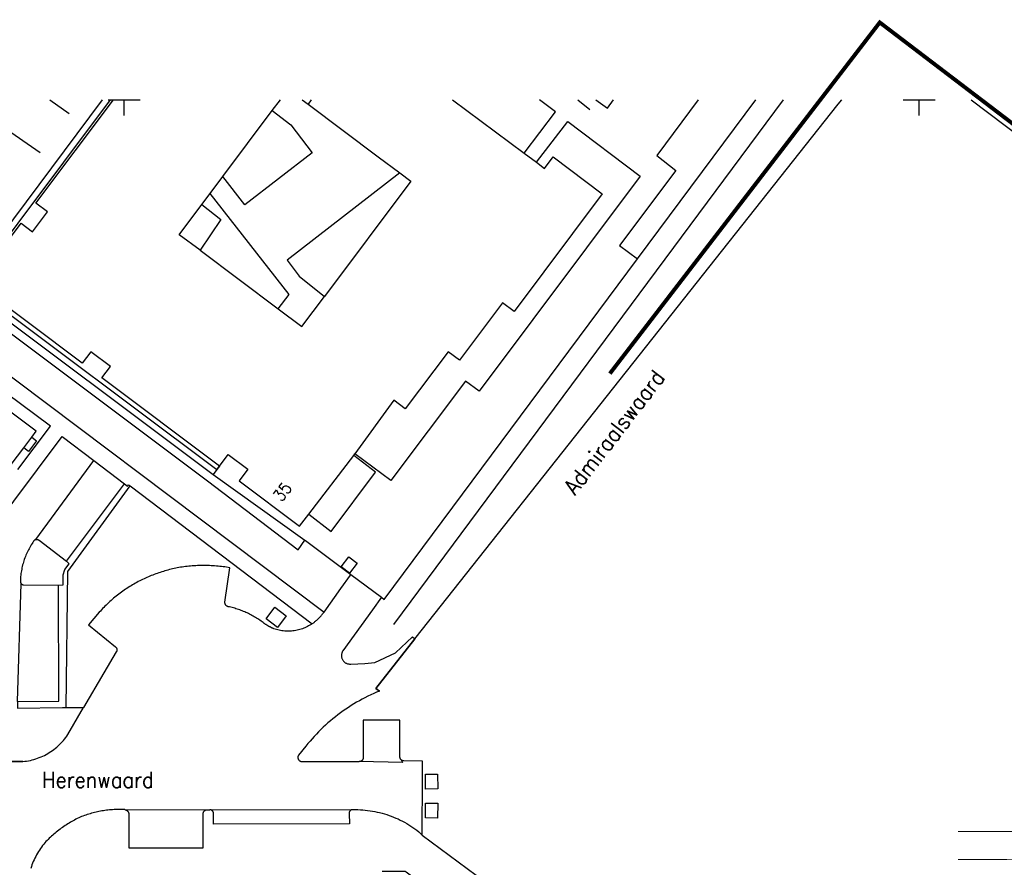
# Model space of a CAD drawing. Header units: millimetres. Extents: x 96940 to 101272, y 432237 to 434659.
# Tile 158 of 256: x 97087 to 97211, y 433603 to 433710. Entities that reach past the tile are written whole.
import ezdxf
from ezdxf.enums import TextEntityAlignment as Align

# ---------------------------------------------------------------- set-up
doc = ezdxf.new("R2010")
doc.units = ezdxf.units.MM
doc.linetypes.add('DASHED', pattern=[19.05, 12.7, -6.35])
doc.layers.add('_R+B WARMTE2-5', color=211, linetype='DASHED')
doc.layers.add('Ondergrond_Nieuw_IP', color=8, linetype='Continuous')
doc.layers.add('GBK_verhard', color=8, linetype='Continuous', lineweight=9)
doc.styles.get("Standard").update_dxf_attribs({"font": 'romans.shx'})

msp = doc.modelspace()

# ---------------------------------------------------------------- linework, layer by layer
at = {"layer": '_R+B WARMTE2-5', "ltscale": 0.01, "const_width": 0.5, "flags": 128}
msp.add_lwpolyline([(97161.08881, 433665.53702), (97195.03557, 433709.71799), (97222.93686, 433688.46417, 0.113044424), (97233.5084, 433683.66889), (97254.03527, 433679.49265)], format="xyb", dxfattribs=at)
at = {"layer": 'GBK_verhard', "color": 7}
for points in [[(97204.9, 433607.91), (97211.02, 433607.9), (97265.4, 433607.92), (97281.68, 433607.93, 0.244253), (97284.83, 433609.94), (97294.72, 433629.22, -0.012457), (97296.76, 433632.65, -0.041309), (97299.93, 433636.55, 0.014065), (97302.49, 433639.63, 0.071685), (97304.85, 433644.1, 0.030479), (97306.47, 433649.92)], [(97204.89, 433604.38), (97211, 433604.38), (97265.39, 433604.35), (97281.11, 433604.34, -0.486035), (97281.55, 433603.77), (97286.13, 433603.71)]]:
    msp.add_lwpolyline(points, format="xyb", dxfattribs=at)
at = {"layer": 'Ondergrond_Nieuw_IP'}
for p, q in [((97098, 433700), (97102, 433700)), ((97098, 433700), (97102, 433700)), ((97098, 433700), (97102, 433700)), ((97100, 433698), (97100, 433700)), ((97100, 433698), (97100, 433700)), ((97100, 433698), (97100, 433700)), ((97198, 433700), (97202, 433700)), ((97198, 433700), (97202, 433700)), ((97198, 433700), (97202, 433700)), ((97200, 433698), (97200, 433700)), ((97200, 433698), (97200, 433700)), ((97200, 433698), (97200, 433700))]:
    msp.add_line(p, q, dxfattribs=at)
for points in [[(97097.23208, 433700), (97079.65, 433676.47), (97111.2, 433652.84)], [(97079.82142, 433700), (97089.44575, 433693.34782)], [(97098.22474, 433700), (97080.69999, 433676.60999), (97111.64, 433653.46)], [(97111.97, 433653.9), (97097.18, 433664.99), (97098.27, 433666.44), (97095.79, 433668.29), (97094.7, 433666.85), (97081.34, 433676.87), (97087.03, 433684.48), (97088.48, 433683.39), (97090.34, 433685.88), (97088.89, 433686.96), (97098.65317, 433700)], [(97090.65407, 433700), (97093.07787, 433698.26565)], [(97118.62224, 433698.63377), (97119.64467, 433700)], [(97118.62224, 433698.63377), (97119.64467, 433700)], [(97122.38461, 433700), (97123.12, 433699.45)], [(97123.53537, 433700), (97123.11999, 433699.45), (97131.96322, 433692.821), (97134.6567, 433690.80192)], [(97123.53537, 433700), (97123.11999, 433699.45), (97131.96322, 433692.821), (97134.6567, 433690.80192)], [(97132.1233, 433625.5777), (97131.6583, 433625.9271), (97136.57636, 433632.14284), (97189.81792, 433699.43266), (97190.26681, 433700)], [(97133.91234, 433633.96293), (97182.90915, 433700)], [(97136.57636, 433632.14283), (97189.81789, 433699.43264), (97190.2668, 433700)], [(97141.27941, 433700), (97150.28778, 433693.2771)], [(97150.28778, 433693.27709), (97154.25, 433698.46), (97152.24005, 433700)], [(97157.05578, 433700), (97158.58257, 433698.77363)], [(97159.32991, 433700), (97160.77175, 433698.94828), (97161.53558, 433700)], [(97172.21087, 433700), (97166.97999, 433692.98998), (97169.4, 433691.1), (97162.3, 433681.64), (97164.54618, 433679.958)], [(97164.54618, 433679.958), (97179.44495, 433700)], [(97164.54618, 433679.958), (97179.44495, 433700)], [(97206.53767, 433700), (97217.2985, 433691.86532)], [(97206.53767, 433700), (97217.2985, 433691.86532)], [(97112.40434, 433690.32446), (97118.62225, 433698.63377)], [(97118.62224, 433698.63377), (97120.96, 433696.82), (97123.63998, 433693.30998), (97115.19, 433686.77), (97112.40434, 433690.32445)], [(97151.83935, 433692.11916), (97155.8, 433697.27), (97164.88998, 433690.35999), (97144.63, 433663.30999), (97142.93, 433664.58), (97133.52999, 433652.07), (97129.02999, 433655.44)], [(97151.83936, 433692.11916), (97152.87, 433691.35), (97153.95, 433692.79), (97160.13, 433688.16), (97149.03, 433673.34), (97147.58, 433674.43), (97142.18, 433667.22), (97140.75, 433668.29), (97135.36, 433661.1), (97133.92, 433662.18), (97129.03, 433655.44)], [(97150.28778, 433693.27709), (97151.83935, 433692.11916)], [(97150.28778, 433693.27709), (97151.83935, 433692.11916)], [(97110.80822, 433688.19227), (97112.40434, 433690.32445)], [(97110.80822, 433688.19227), (97112.40434, 433690.32445)], [(97134.6567, 433690.80192), (97120.47999, 433679.79999), (97122.00999, 433677.80999), (97125.19558, 433675.25354)], [(97134.65671, 433690.80192), (97120.48, 433679.8), (97122.01, 433677.81), (97125.19559, 433675.25354)], [(97134.65671, 433690.80192), (97136.06, 433689.75), (97125.19559, 433675.25354)], [(97109.78511, 433686.82516), (97110.80822, 433688.19228)], [(97119.38264, 433673.69674), (97120.72999, 433675.47999), (97110.80822, 433688.19227)], [(97109.53551, 433681.06146), (97106.93, 433683.01), (97109.78511, 433686.82516)], [(97109.78511, 433686.82516), (97112.13984, 433684.93246), (97109.53551, 433681.06146)], [(97109.53551, 433681.06146), (97119.38265, 433673.69674)], [(97132.34546, 433637.3863), (97132.6972, 433637.1144), (97164.54618, 433679.958)], [(97077.52165, 433677.20277), (97078.79, 433676.06), (97079.9, 433674.94), (97110.48, 433652.03), (97121.88, 433643.34), (97122.72181, 433644.57608)], [(97119.38264, 433673.69674), (97122.36, 433671.47), (97125.19558, 433675.25354)], [(97119.38264, 433673.69674), (97122.36, 433671.47), (97125.19558, 433675.25354)], [(97073.99, 433674.02), (97074.75, 433673.45), (97125.13223, 433635.51311)], [(97086.63669, 433653.46621), (97090.72999, 433658.91), (97073.94999, 433671.38)], [(97085.80157, 433654.09881), (97087.36441, 433656.18091), (97088.38927, 433657.54629), (97088.94, 433658.28), (97081.88, 433663.55), (97078.78934, 433659.4105)], [(97082.99, 433645.34), (97092.19998, 433657.6), (97096.19276, 433654.57734)], [(97088.38927, 433657.54629), (97088.97, 433657.09), (97087.98, 433655.75), (97087.36441, 433656.18091)], [(97111.97, 433653.9), (97113.05999, 433655.35), (97115.54, 433653.48999), (97114.44999, 433652.04), (97122.05, 433646.35), (97123.20362, 433647.85235), (97128.86967, 433655.2312), (97129.02999, 433655.44)], [(97111.97, 433653.9), (97113.05999, 433655.35), (97115.54, 433653.48999), (97114.44999, 433652.04), (97122.05, 433646.35), (97123.20362, 433647.85235), (97128.86967, 433655.2312), (97129.02999, 433655.44)], [(97123.20363, 433647.85236), (97126.0495, 433645.66707), (97131.60905, 433653.1277), (97128.86967, 433655.23121)], [(97088.8889, 433644.65263), (97096.19276, 433654.57734)], [(97096.19276, 433654.57734), (97100.02, 433651.67999), (97100.4217, 433651.37871)], [(97111.97, 433653.9), (97111.64, 433653.46)], [(97111.64, 433653.46), (97111.97, 433653.9)], [(97111.64, 433653.46), (97111.2, 433652.84)], [(97111.2, 433652.84), (97122.72181, 433644.57608)], [(97111.2, 433652.84), (97122.72181, 433644.57608)], [(97092.73, 433641.95), (97100.02, 433651.68)], [(97100.4217, 433651.37871), (97100.55, 433651.54999), (97100.7446, 433651.40259)], [(97092.69999, 433623.49921), (97092.88999, 433640.63), (97100.74461, 433651.40261)], [(97100.74461, 433651.40261), (97123.64375, 433634.06111)], [(97088.8889, 433644.65263), (97088.87699, 433644.6492), (97088.86517, 433644.64546), (97088.85345, 433644.64141), (97088.84185, 433644.63704), (97088.83037, 433644.63238), (97088.81901, 433644.6274), (97088.80779, 433644.62213), (97088.79672, 433644.61657), (97088.78579, 433644.61071), (97088.77503, 433644.60456), (97088.76443, 433644.59813), (97088.754, 433644.59142), (97088.74376, 433644.58444), (97088.73371, 433644.57719), (97088.72385, 433644.56967), (97088.71419, 433644.5619), (97088.70475, 433644.55387), (97088.69552, 433644.54559), (97088.68651, 433644.53708), (97088.67773, 433644.52832), (97088.66919, 433644.51934), (97088.66089, 433644.51013), (97088.65283, 433644.50071), (97088.64503, 433644.49108), (97088.63749, 433644.48124), (97088.63021, 433644.47121), (97088.6232, 433644.46099), (97088.61646, 433644.45058), (97088.61, 433644.44), (97088.5053, 433644.28863), (97088.40367, 433644.13517), (97088.30516, 433643.9797), (97088.20979, 433643.82228), (97088.11762, 433643.66296), (97088.02868, 433643.50183), (97087.94301, 433643.33893), (97087.86063, 433643.17433), (97087.78159, 433643.00812), (97087.70592, 433642.84034), (97087.63364, 433642.67107), (97087.56478, 433642.50038), (97087.49939, 433642.32833), (97087.43747, 433642.15501), (97087.37905, 433641.98047), (97087.32417, 433641.80479), (97087.27284, 433641.62803), (97087.22508, 433641.45028), (97087.18091, 433641.27161), (97087.14035, 433641.09208), (97087.10342, 433640.91176), (97087.07013, 433640.73074), (97087.04049, 433640.54909), (97087.01453, 433640.36688), (97086.99223, 433640.18418), (97086.97363, 433640.00106), (97086.95872, 433639.81762), (97086.94751, 433639.6339), (97086.94, 433639.45), (97086.9398, 433639.4478), (97086.93961, 433639.4456), (97086.93943, 433639.4434), (97086.93926, 433639.4412), (97086.9391, 433639.439), (97086.93895, 433639.4368), (97086.93882, 433639.4346), (97086.93869, 433639.43239), (97086.93857, 433639.43019), (97086.93846, 433639.42798), (97086.93837, 433639.42578), (97086.93828, 433639.42357), (97086.9382, 433639.42137), (97086.93814, 433639.41916), (97086.93808, 433639.41695), (97086.93804, 433639.41475), (97086.938, 433639.41254), (97086.93798, 433639.41033), (97086.93797, 433639.40813), (97086.93796, 433639.40592), (97086.93797, 433639.40371), (97086.93799, 433639.4015), (97086.93802, 433639.3993), (97086.93805, 433639.39709), (97086.9381, 433639.39488), (97086.93816, 433639.39268), (97086.93823, 433639.39047), (97086.93831, 433639.38827), (97086.9384, 433639.38606), (97086.93895, 433639.3759), (97086.93972, 433639.36575), (97086.94071, 433639.35563), (97086.94192, 433639.34553), (97086.94335, 433639.33545), (97086.945, 433639.32541), (97086.94686, 433639.31541), (97086.94894, 433639.30545), (97086.95124, 433639.29554), (97086.95375, 433639.28568), (97086.95647, 433639.27587), (97086.9594, 433639.26613), (97086.96255, 433639.25645), (97086.9659, 433639.24685), (97086.96947, 433639.23732), (97086.97323, 433639.22787), (97086.97721, 433639.2185), (97086.98138, 433639.20922), (97086.98575, 433639.20003), (97086.99033, 433639.19094), (97086.9951, 433639.18195), (97087.00006, 433639.17307), (97087.00521, 433639.1643), (97087.01055, 433639.15564), (97087.01608, 433639.1471), (97087.0218, 433639.13868), (97087.02769, 433639.13038), (97087.03376, 433639.12222), (97087.04001, 433639.11419), (97087.04012, 433639.11406), (97087.04022, 433639.11392), (97087.04033, 433639.11379), (97087.04043, 433639.11366), (97087.04054, 433639.11352), (97087.04065, 433639.11339), (97087.04075, 433639.11326), (97087.04086, 433639.11312), (97087.04097, 433639.11299), (97087.04107, 433639.11286), (97087.04118, 433639.11272), (97087.04129, 433639.11259), (97087.04139, 433639.11246), (97087.0415, 433639.11232), (97087.04161, 433639.11219), (97087.04171, 433639.11206), (97087.04182, 433639.11192), (97087.04193, 433639.11179), (97087.04203, 433639.11166), (97087.04214, 433639.11153), (97087.04225, 433639.11139), (97087.04235, 433639.11126), (97087.04246, 433639.11113), (97087.04257, 433639.11099), (97087.04267, 433639.11086), (97087.04278, 433639.11073), (97087.04289, 433639.1106), (97087.04299, 433639.11046), (97087.0431, 433639.11033)], [(97088.8889, 433644.65263), (97088.90307, 433644.65627), (97088.91735, 433644.65946), (97088.93172, 433644.66221), (97088.94618, 433644.6645), (97088.96069, 433644.66634), (97088.97526, 433644.66772), (97088.98986, 433644.66865), (97089.00449, 433644.66912), (97089.01912, 433644.66913), (97089.03374, 433644.66868), (97089.04835, 433644.66778), (97089.06292, 433644.66641), (97089.07744, 433644.6646), (97089.09189, 433644.66233), (97089.10627, 433644.6596), (97089.12055, 433644.65643), (97089.13473, 433644.65282), (97089.14879, 433644.64876), (97089.16271, 433644.64426), (97089.17649, 433644.63933), (97089.1901, 433644.63397), (97089.20354, 433644.62818), (97089.2168, 433644.62198), (97089.22985, 433644.61537), (97089.24269, 433644.60835), (97089.2553, 433644.60093), (97089.26768, 433644.59312), (97089.2798, 433644.58493), (97089.29166, 433644.57636), (97092.72999, 433641.95), (97093.08961, 433641.59038)], [(97122.72181, 433644.57608), (97122.8, 433644.52)], [(97122.72181, 433644.57608), (97122.8, 433644.52)], [(97122.8, 433644.52), (97128.51456, 433640.26829)], [(97122.8, 433644.52), (97128.51455, 433640.26828)], [(97092.30576, 433638.93992), (97092.30999, 433640.22999), (97092.55, 433640.86999), (97093.08961, 433641.59038)], [(97128.34599, 433640.41512), (97127.29109, 433641.20728), (97128.25187, 433642.4867), (97129.30676, 433641.69454), (97128.34599, 433640.41512)], [(97123.64375, 433634.06111), (97123.49944, 433633.96374), (97123.35199, 433633.8712), (97123.20156, 433633.7836), (97123.0483, 433633.70103), (97122.8924, 433633.62358), (97122.73402, 433633.55133), (97122.57333, 433633.48437), (97122.41051, 433633.42276), (97122.24574, 433633.36658), (97122.0792, 433633.31589), (97121.91107, 433633.27075), (97121.74154, 433633.23119), (97121.57079, 433633.19727), (97121.39902, 433633.16903), (97121.2264, 433633.14649), (97121.05313, 433633.12967), (97120.8794, 433633.11861), (97120.7054, 433633.1133), (97120.53131, 433633.11376), (97120.35734, 433633.11999), (97120.18367, 433633.13197), (97120.01049, 433633.14969), (97119.838, 433633.17315), (97119.66637, 433633.2023), (97119.49581, 433633.23712), (97119.32649, 433633.27757), (97119.1586, 433633.3236), (97118.99233, 433633.37517), (97118.82786, 433633.43222), (97118.77835, 433633.45197), (97118.72904, 433633.4722), (97118.67993, 433633.49291), (97118.63102, 433633.51409), (97118.58233, 433633.53576), (97118.53384, 433633.5579), (97118.48558, 433633.58051), (97118.43754, 433633.6036), (97118.38972, 433633.62715), (97118.34214, 433633.65117), (97118.2948, 433633.67565), (97118.24769, 433633.7006), (97118.20084, 433633.726), (97118.15423, 433633.75186), (97118.10788, 433633.77817), (97118.06179, 433633.80494), (97118.01596, 433633.83215), (97117.9704, 433633.85981), (97117.92511, 433633.88792), (97117.8801, 433633.91646), (97117.83537, 433633.94545), (97117.79093, 433633.97487), (97117.74677, 433634.00472), (97117.70291, 433634.03501), (97117.65935, 433634.06572), (97117.61609, 433634.09685), (97117.57313, 433634.12841), (97117.53049, 433634.16038), (97117.48816, 433634.19277), (97117.35312, 433634.29356), (97117.21655, 433634.39229), (97117.0785, 433634.48892), (97116.93899, 433634.58344), (97116.79805, 433634.67582), (97116.65573, 433634.76605), (97116.51204, 433634.85409), (97116.36703, 433634.93993), (97116.22074, 433635.02356), (97116.07318, 433635.10494), (97115.9244, 433635.18407), (97115.77443, 433635.26092), (97115.62331, 433635.33548), (97115.47107, 433635.40773), (97115.31774, 433635.47765), (97115.16337, 433635.54522), (97115.00799, 433635.61043), (97114.85163, 433635.67327), (97114.69433, 433635.73372), (97114.53613, 433635.79177), (97114.37706, 433635.84739), (97114.21717, 433635.90059), (97114.05648, 433635.95135), (97113.89504, 433635.99965), (97113.73288, 433636.04548), (97113.57004, 433636.08884), (97113.40656, 433636.12971), (97113.24247, 433636.16809), (97113.07782, 433636.20396), (97113.05213, 433636.21094), (97113.02682, 433636.21919), (97113.00195, 433636.22868), (97112.97758, 433636.23939), (97112.95377, 433636.2513), (97112.93058, 433636.26438), (97112.90807, 433636.27859), (97112.88629, 433636.29389), (97112.8653, 433636.31026), (97112.84514, 433636.32765), (97112.82588, 433636.34602), (97112.80754, 433636.36532), (97112.79019, 433636.3855), (97112.77385, 433636.40653), (97112.75858, 433636.42833), (97112.74442, 433636.45087), (97112.73138, 433636.47408), (97112.71951, 433636.49791), (97112.70884, 433636.52229), (97112.69939, 433636.54718), (97112.69119, 433636.57251), (97112.68425, 433636.59821), (97112.6786, 433636.62422), (97112.67424, 433636.65048), (97112.67119, 433636.67693), (97112.66946, 433636.70349), (97112.66904, 433636.73011), (97112.66995, 433636.75671), (97112.67217, 433636.78324), (97113.30521, 433641.10407), (97113.09186, 433641.13862), (97112.87815, 433641.17087), (97112.6641, 433641.20082), (97112.44974, 433641.22845), (97112.2351, 433641.25377), (97112.0202, 433641.27677), (97111.80506, 433641.29745), (97111.58971, 433641.31581), (97111.37418, 433641.33185), (97111.15848, 433641.34556), (97110.94265, 433641.35694), (97110.72671, 433641.366), (97110.51068, 433641.37272), (97110.2946, 433641.37712), (97110.07848, 433641.37918), (97109.86235, 433641.37891), (97109.64623, 433641.37631), (97109.43016, 433641.37138), (97109.21415, 433641.36412), (97108.99823, 433641.35453), (97108.78243, 433641.34261), (97108.56677, 433641.32837), (97108.35127, 433641.31179), (97108.13597, 433641.2929), (97107.92088, 433641.27168), (97107.70604, 433641.24815), (97107.49146, 433641.2223), (97107.27717, 433641.19413), (97107.0632, 433641.16366), (97106.86613, 433641.12711), (97106.66947, 433641.08842), (97106.47324, 433641.04759), (97106.27747, 433641.00462), (97106.08218, 433640.95953), (97105.88739, 433640.91231), (97105.69313, 433640.86298), (97105.49941, 433640.81153), (97105.30627, 433640.75798), (97105.11372, 433640.70233), (97104.92179, 433640.64459), (97104.7305, 433640.58476), (97104.53987, 433640.52285), (97104.34992, 433640.45887), (97104.16069, 433640.39283), (97103.97218, 433640.32473), (97103.78442, 433640.25458), (97103.59745, 433640.1824), (97103.41126, 433640.10818), (97103.2259, 433640.03194), (97103.04138, 433639.95368), (97102.85772, 433639.87343), (97102.67494, 433639.79117), (97102.49307, 433639.70694), (97102.31213, 433639.62073), (97102.13214, 433639.53255), (97101.95312, 433639.44242), (97101.77509, 433639.35035), (97101.59807, 433639.25634), (97101.41393, 433639.15611), (97101.23104, 433639.05361), (97101.04944, 433638.94886), (97100.86914, 433638.84187), (97100.69018, 433638.73266), (97100.51259, 433638.62125), (97100.33638, 433638.50765), (97100.1616, 433638.39187), (97099.98825, 433638.27395), (97099.81639, 433638.15389), (97099.64601, 433638.03171), (97099.47717, 433637.90744), (97099.30987, 433637.78109), (97099.14415, 433637.65268), (97098.98002, 433637.52222), (97098.81753, 433637.38975), (97098.65668, 433637.25529), (97098.49751, 433637.11884), (97098.34004, 433636.98043), (97098.18429, 433636.84009), (97098.03029, 433636.69783), (97097.87806, 433636.55368), (97097.72763, 433636.40766), (97097.57901, 433636.25978), (97097.43223, 433636.11009), (97097.28731, 433635.95858), (97097.14428, 433635.8053), (97097.00316, 433635.65026), (97096.86396, 433635.49349), (97095.52271, 433633.89938), (97098.89041, 433631.156), (97098.91078, 433631.14089), (97098.93031, 433631.1247), (97098.94893, 433631.10747), (97098.96658, 433631.08926), (97098.98323, 433631.07012), (97098.99881, 433631.0501), (97099.01328, 433631.02927), (97099.0266, 433631.00768), (97099.03873, 433630.98541), (97099.04964, 433630.9625), (97099.05928, 433630.93904), (97099.06765, 433630.9151), (97099.0747, 433630.89073), (97099.08042, 433630.86602), (97099.08479, 433630.84103), (97099.0878, 433630.81585), (97099.08944, 433630.79053), (97099.0897, 433630.76517), (97099.08859, 433630.73983), (97099.0861, 433630.71458), (97099.08226, 433630.68951), (97099.07705, 433630.66469), (97099.07051, 433630.64018), (97099.06265, 433630.61606), (97099.05349, 433630.59241), (97099.04307, 433630.56928), (97099.0314, 433630.54676), (97099.01853, 433630.5249), (97099.0045, 433630.50377), (97097.45046, 433627.87447), (97094.87782, 433623.5037)], [(97086.5618, 433624.25975), (97087.0431, 433639.11033)], [(97087.0431, 433639.11033), (97087.0511, 433639.10075), (97087.05936, 433639.09139), (97087.06785, 433639.08226), (97087.07659, 433639.07335), (97087.08557, 433639.06467), (97087.09477, 433639.05624), (97087.10419, 433639.04806), (97087.11382, 433639.04013), (97087.12366, 433639.03245), (97087.13371, 433639.02505), (97087.14394, 433639.01791), (97087.15436, 433639.01104), (97087.16497, 433639.00446), (97087.17574, 433638.99816), (97087.18667, 433638.99215), (97087.19776, 433638.98643), (97087.209, 433638.981), (97087.22038, 433638.97588), (97087.2319, 433638.97106), (97087.24353, 433638.96655), (97087.25528, 433638.96235), (97087.26714, 433638.95847), (97087.2791, 433638.9549), (97087.29115, 433638.95165), (97087.30328, 433638.94872), (97087.31548, 433638.94611), (97087.32775, 433638.94383), (97087.34008, 433638.94188), (97087.35245, 433638.94025), (97091.75, 433638.92999), (97092.30576, 433638.93992)], [(97125.13223, 433635.51309), (97127.26222, 433638.50526), (97128.45409, 433640.17955), (97128.51455, 433640.26828)], [(97128.51455, 433640.26828), (97132.34544, 433637.38627)], [(97128.51456, 433640.26829), (97132.34546, 433637.3863)], [(97086.6, 433624.26), (97091.76, 433624.3), (97091.75, 433638.93)], [(97132.34544, 433637.38627), (97131.2246, 433635.82423), (97127.5144, 433630.6536), (97127.47268, 433630.58833), (97127.4358, 433630.5202), (97127.40397, 433630.44957), (97127.37734, 433630.37682), (97127.35607, 433630.30232), (97127.34027, 433630.22648), (97127.33, 433630.1497), (97127.32534, 433630.07237), (97127.32631, 433629.9949), (97127.3329, 433629.91771), (97127.34507, 433629.8412), (97127.36276, 433629.76578), (97127.38588, 433629.69184), (97127.41431, 433629.61978), (97127.44789, 433629.54996), (97127.48646, 433629.48277), (97127.52979, 433629.41856), (97127.57768, 433629.35766), (97127.62986, 433629.3004), (97127.68606, 433629.24708), (97127.74598, 433629.19797), (97127.80931, 433629.15335), (97127.8757, 433629.11344), (97127.94483, 433629.07846), (97128.0163, 433629.04858), (97128.08976, 433629.02397), (97128.16481, 433629.00476), (97128.24106, 433628.99105), (97128.3181, 433628.98291), (97128.32433, 433628.98249), (97128.33057, 433628.98212), (97128.3368, 433628.98178), (97128.34304, 433628.98147), (97128.34928, 433628.9812), (97128.35552, 433628.98097), (97128.36176, 433628.98078), (97128.36801, 433628.98062), (97128.37425, 433628.9805), (97128.3805, 433628.98041), (97128.38674, 433628.98037), (97128.39299, 433628.98036), (97128.39923, 433628.98038), (97128.40548, 433628.98044), (97128.41172, 433628.98054), (97128.41797, 433628.98068), (97128.42421, 433628.98085), (97128.43045, 433628.98106), (97128.43669, 433628.98131), (97128.44293, 433628.9816), (97128.44917, 433628.98192), (97128.45541, 433628.98227), (97128.46164, 433628.98267), (97128.46787, 433628.9831), (97128.4741, 433628.98356), (97128.48032, 433628.98407), (97128.48655, 433628.98461), (97128.49276, 433628.98519), (97128.49898, 433628.9858), (97130.267, 433629.04979), (97131.52, 433629.19), (97134.13, 433630.41), (97136.25, 433632.41), (97136.57636, 433632.14283)], [(97118.9337, 433636.12276), (97120.36866, 433635.03607), (97119.28197, 433633.60111), (97117.84701, 433634.68781), (97118.9337, 433636.12276)], [(97123.64375, 433634.06111), (97123.7029, 433634.10226), (97123.76155, 433634.1441), (97123.81971, 433634.18664), (97123.87737, 433634.22985), (97123.93451, 433634.27375), (97123.99113, 433634.31831), (97124.04722, 433634.36354), (97124.10277, 433634.40943), (97124.15777, 433634.45597), (97124.21223, 433634.50315), (97124.26612, 433634.55098), (97124.31945, 433634.59943), (97124.3722, 433634.64852), (97124.42436, 433634.69822), (97124.47594, 433634.74853), (97124.52692, 433634.79945), (97124.5773, 433634.85096), (97124.62706, 433634.90307), (97124.67621, 433634.95576), (97124.72473, 433635.00903), (97124.77263, 433635.06286), (97124.81988, 433635.11726), (97124.86649, 433635.1722), (97124.91244, 433635.2277), (97124.95774, 433635.28373), (97125.00237, 433635.3403), (97125.04634, 433635.39738), (97125.08962, 433635.45498), (97125.13223, 433635.51309)], [(97136.57636, 433632.14283), (97131.65829, 433625.92709), (97132.1233, 433625.5777)], [(97132.1233, 433625.5777), (97131.75027, 433625.42422), (97131.38006, 433625.26405), (97131.01279, 433625.09726), (97130.64858, 433624.92389), (97130.28755, 433624.74401), (97129.9298, 433624.55766), (97129.57546, 433624.36492), (97129.22464, 433624.16583), (97128.87746, 433623.96048), (97128.53403, 433623.74891), (97128.19445, 433623.53121), (97127.85884, 433623.30744), (97127.52731, 433623.07767), (97127.19997, 433622.84198), (97126.87691, 433622.60044), (97126.55824, 433622.35314), (97126.24407, 433622.10015), (97125.9345, 433621.84155), (97125.62963, 433621.57743), (97125.32956, 433621.30787), (97125.03437, 433621.03296), (97124.74418, 433620.75279), (97124.45907, 433620.46745), (97124.17914, 433620.17703), (97123.90447, 433619.88163), (97123.63515, 433619.58134), (97123.37128, 433619.27625), (97123.11293, 433618.96647), (97122.86019, 433618.6521), (97121.9382, 433617.51909), (97121.9168, 433617.48715), (97121.89789, 433617.45368), (97121.88159, 433617.41886), (97121.868, 433617.3829), (97121.85718, 433617.34601), (97121.84921, 433617.3084), (97121.84413, 433617.2703), (97121.84197, 433617.23191), (97121.84274, 433617.19348), (97121.84644, 433617.15521), (97121.85305, 433617.11734), (97121.86252, 433617.08008), (97121.87481, 433617.04365), (97121.88984, 433617.00827), (97121.90753, 433616.97413), (97121.92776, 433616.94145), (97121.95043, 433616.9104), (97121.9754, 433616.88116), (97122.00253, 433616.85392), (97122.03165, 433616.82883), (97122.0626, 433616.80603), (97122.0952, 433616.78565), (97122.12926, 433616.76782), (97122.16458, 433616.75264), (97122.20096, 433616.7402), (97122.23817, 433616.73056), (97122.27602, 433616.72379), (97122.31427, 433616.71993), (97122.3527, 433616.71899), (97129.57219, 433616.7112)], [(97086.5618, 433624.25975), (97086.57, 433623.44), (97092.25504, 433623.49829)], [(97087.26359, 433616.72285), (97087.49738, 433616.74789), (97087.73027, 433616.78018), (97087.96205, 433616.81969), (97088.19249, 433616.86639), (97088.42137, 433616.92021), (97088.64847, 433616.98113), (97088.87357, 433617.04906), (97089.09644, 433617.12396), (97089.31688, 433617.20574), (97089.53468, 433617.29434), (97089.74962, 433617.38965), (97089.96149, 433617.4916), (97090.1701, 433617.60008), (97090.37523, 433617.71498), (97090.57669, 433617.83621), (97090.7743, 433617.96363), (97090.96785, 433618.09713), (97091.15715, 433618.23658), (97091.34204, 433618.38184), (97091.52232, 433618.53277), (97091.69783, 433618.68924), (97091.86839, 433618.85107), (97092.03384, 433619.01813), (97092.19403, 433619.19025), (97092.34879, 433619.36726), (97092.49797, 433619.549), (97092.64144, 433619.73527), (97092.77906, 433619.92592), (97092.91068, 433620.12075), (97094.87781, 433623.5037)], [(97092.25504, 433623.49829), (97092.69999, 433623.49921)], [(97092.69999, 433623.49921), (97094.87783, 433623.5037)], [(97134.82369, 433616.945), (97134.814, 433616.95501), (97134.8046, 433616.9653), (97134.7955, 433616.97586), (97134.78672, 433616.98668), (97134.77825, 433616.99775), (97134.77011, 433617.00906), (97134.7623, 433617.0206), (97134.75482, 433617.03236), (97134.7477, 433617.04434), (97134.74092, 433617.05651), (97134.7345, 433617.06888), (97134.72844, 433617.08143), (97134.72275, 433617.09415), (97134.71743, 433617.10703), (97134.71248, 433617.12006), (97134.70792, 433617.13323), (97134.70374, 433617.14652), (97134.69995, 433617.15993), (97134.69654, 433617.17345), (97134.69354, 433617.18706), (97134.69093, 433617.20074), (97134.68871, 433617.2145), (97134.6869, 433617.22832), (97134.68549, 433617.24219), (97134.68449, 433617.25609), (97134.68388, 433617.27001), (97134.68368, 433617.28394), (97134.68389, 433617.29788), (97134.6845, 433617.3118), (97134.68739, 433621.9049), (97130.05819, 433621.91289), (97130.05999, 433617.2123), (97130.06035, 433617.18531), (97130.0592, 433617.15835), (97130.05653, 433617.13149), (97130.05237, 433617.10482), (97130.04672, 433617.07843), (97130.03959, 433617.0524), (97130.03102, 433617.0268), (97130.02102, 433617.00173), (97130.00964, 433616.97726), (97129.9969, 433616.95346), (97129.98285, 433616.93042), (97129.96753, 433616.9082), (97129.95099, 433616.88687), (97129.93327, 433616.86651), (97129.91445, 433616.84717), (97129.89457, 433616.82892), (97129.87369, 433616.8118), (97129.85189, 433616.79589), (97129.82924, 433616.78122), (97129.80579, 433616.76785), (97129.78163, 433616.75581), (97129.75684, 433616.74515), (97129.73149, 433616.73589), (97129.70566, 433616.72807), (97129.67943, 433616.72171), (97129.65288, 433616.71683), (97129.6261, 433616.71344), (97129.59918, 433616.71157), (97129.57219, 433616.7112)], [(97134.82369, 433616.945), (97135, 433616.59), (97129.57219, 433616.7112)], [(97137.48153, 433607.46172), (97137.51476, 433614.73648), (97137.524, 433616.75679), (97135.1864, 433616.8044), (97135.1726, 433616.80394), (97135.15878, 433616.80387), (97135.14498, 433616.80421), (97135.13118, 433616.80494), (97135.11742, 433616.80607), (97135.10369, 433616.80759), (97135.09001, 433616.80951), (97135.0764, 433616.81182), (97135.06285, 433616.81453), (97135.04939, 433616.81762), (97135.03603, 433616.8211), (97135.02277, 433616.82496), (97135.00962, 433616.8292), (97134.99661, 433616.83382), (97134.98373, 433616.83881), (97134.971, 433616.84417), (97134.95843, 433616.8499), (97134.94603, 433616.85598), (97134.93381, 433616.86242), (97134.92178, 433616.86921), (97134.90996, 433616.87634), (97134.89834, 433616.88381), (97134.88694, 433616.89161), (97134.87577, 433616.89974), (97134.86484, 433616.90818), (97134.85416, 433616.91694), (97134.84374, 433616.926), (97134.83358, 433616.93536), (97134.82369, 433616.945)], [(97081.90402, 433616.72512), (97087.26359, 433616.72286)], [(97087.26359, 433616.72287), (97081.90403, 433616.72512)], [(97137.901, 433613.2583), (97137.8828, 433615.1098), (97139.41273, 433615.12484), (97139.43093, 433613.27334), (97137.901, 433613.2583)], [(97100.07011, 433610.67064), (97100.06968, 433610.6707), (97100.06925, 433610.67076), (97100.06882, 433610.67082), (97100.06839, 433610.67088), (97100.06797, 433610.67094), (97100.06754, 433610.671), (97100.06711, 433610.67106), (97100.06668, 433610.67112), (97100.06625, 433610.67118), (97100.06582, 433610.67124), (97100.06539, 433610.6713), (97100.06496, 433610.67136), (97100.06453, 433610.67141), (97100.0641, 433610.67147), (97100.06367, 433610.67153), (97100.06325, 433610.67158), (97100.06282, 433610.67164), (97100.06239, 433610.6717), (97100.06196, 433610.67175), (97100.06153, 433610.67181), (97100.0611, 433610.67186), (97100.06067, 433610.67192), (97100.06024, 433610.67197), (97100.05981, 433610.67202), (97100.05938, 433610.67208), (97100.05895, 433610.67213), (97100.05852, 433610.67218), (97100.05809, 433610.67224), (97100.05766, 433610.67229), (97099.86687, 433610.6792), (97099.67599, 433610.68342), (97099.48508, 433610.68496), (97099.29416, 433610.68381), (97099.10328, 433610.67998), (97098.91247, 433610.67347), (97098.72178, 433610.66428), (97098.53123, 433610.6524), (97098.34086, 433610.63785), (97098.15072, 433610.62063), (97097.96084, 433610.60073), (97097.77126, 433610.57817), (97097.58202, 433610.55294), (97097.39314, 433610.52506), (97097.20468, 433610.49452), (97097.01667, 433610.46134), (97096.82914, 433610.42552), (97096.64213, 433610.38706), (97096.45569, 433610.34598), (97096.26983, 433610.30229), (97096.08461, 433610.25598), (97095.90006, 433610.20708), (97095.71622, 433610.15558), (97095.53312, 433610.10151), (97095.3508, 433610.04487), (97095.16929, 433609.98567), (97094.98863, 433609.92393), (97094.80885, 433609.85965), (97094.63, 433609.79285), (97094.45144, 433609.71083), (97094.27401, 433609.62641), (97094.09774, 433609.5396), (97093.92265, 433609.45042), (97093.74878, 433609.35888), (97093.57617, 433609.26501), (97093.40484, 433609.1688), (97093.23482, 433609.0703), (97093.06615, 433608.96951), (97092.89886, 433608.86644), (97092.73297, 433608.76113), (97092.56852, 433608.65359), (97092.40554, 433608.54384), (97092.24406, 433608.43189), (97092.0841, 433608.31778), (97091.9257, 433608.20151), (97091.76888, 433608.08312), (97091.61368, 433607.96262), (97091.46011, 433607.84003), (97091.30822, 433607.71538), (97091.15802, 433607.58869), (97091.00955, 433607.45999), (97090.86283, 433607.32929), (97090.71789, 433607.19662), (97090.57476, 433607.062), (97090.43345, 433606.92547), (97090.294, 433606.78704), (97090.15644, 433606.64674), (97090.02078, 433606.50459), (97089.87356, 433606.32572), (97089.73083, 433606.14324), (97089.59271, 433605.95726), (97089.45926, 433605.7679), (97089.33057, 433605.57527), (97089.20672, 433605.37948), (97089.08779, 433605.18068), (97088.97386, 433604.97897), (97088.86498, 433604.77448), (97088.76124, 433604.56735), (97088.66269, 433604.35769), (97088.5694, 433604.14564), (97088.48142, 433603.93133), (97088.39882, 433603.7149), (97088.32163, 433603.49647), (97088.24991, 433603.27619)], [(97100.07011, 433610.67065), (97110.41137, 433610.6501)], [(97100.07011, 433610.67065), (97100.0737, 433610.67012), (97100.07728, 433610.66957), (97100.08086, 433610.669), (97100.08444, 433610.66841), (97100.08801, 433610.66779), (97100.09158, 433610.66716), (97100.09514, 433610.6665), (97100.0987, 433610.66581), (97100.10226, 433610.66511), (97100.10581, 433610.66438), (97100.10936, 433610.66364), (97100.1129, 433610.66287), (97100.11644, 433610.66208), (97100.11997, 433610.66126), (97100.1235, 433610.66043), (97100.12702, 433610.65957), (97100.13054, 433610.65869), (97100.13405, 433610.65779), (97100.13755, 433610.65687), (97100.14105, 433610.65592), (97100.14455, 433610.65495), (97100.14804, 433610.65397), (97100.15152, 433610.65296), (97100.15499, 433610.65193), (97100.15846, 433610.65087), (97100.16192, 433610.6498), (97100.16538, 433610.6487), (97100.16883, 433610.64759), (97100.17227, 433610.64645), (97100.19311, 433610.63904), (97100.21366, 433610.63085), (97100.23389, 433610.62189), (97100.25376, 433610.61217), (97100.27325, 433610.60171), (97100.29233, 433610.59052), (97100.31098, 433610.57861), (97100.32916, 433610.56601), (97100.34685, 433610.55272), (97100.36402, 433610.53878), (97100.38066, 433610.5242), (97100.39673, 433610.509), (97100.41222, 433610.49321), (97100.4271, 433610.47684), (97100.44135, 433610.45991), (97100.45494, 433610.44247), (97100.46787, 433610.42452), (97100.48011, 433610.40609), (97100.49165, 433610.38721), (97100.50246, 433610.36792), (97100.51254, 433610.34822), (97100.52186, 433610.32816), (97100.53042, 433610.30776), (97100.5382, 433610.28705), (97100.5452, 433610.26607), (97100.55139, 433610.24483), (97100.55678, 433610.22338), (97100.56135, 433610.20173), (97100.5651, 433610.17993), (97100.59045, 433605.84838), (97109.94, 433605.85), (97109.94, 433610.15), (97109.93984, 433610.17634), (97109.94111, 433610.20266), (97109.94381, 433610.22887), (97109.94794, 433610.25489), (97109.95347, 433610.28064), (97109.9604, 433610.30606), (97109.96869, 433610.33107), (97109.97834, 433610.35558), (97109.98931, 433610.37954), (97110.00156, 433610.40286), (97110.01506, 433610.42548), (97110.02977, 433610.44734), (97110.04565, 433610.46836), (97110.06266, 433610.48848), (97110.08073, 433610.50766), (97110.09981, 433610.52582), (97110.11986, 433610.54291), (97110.1408, 433610.55889), (97110.16259, 433610.57371), (97110.18515, 433610.58732), (97110.20841, 433610.59968), (97110.23231, 433610.61076), (97110.25678, 433610.62052), (97110.28175, 433610.62893), (97110.30714, 433610.63598), (97110.33287, 433610.64163), (97110.35887, 433610.64588), (97110.38506, 433610.6487), (97110.41137, 433610.6501)], [(97110.41137, 433610.6501), (97110.41236, 433610.65012), (97110.41334, 433610.65014), (97110.41433, 433610.65016), (97110.41532, 433610.65017), (97110.41631, 433610.65019), (97110.41729, 433610.6502), (97110.41828, 433610.65021), (97110.41927, 433610.65022), (97110.42026, 433610.65022), (97110.42124, 433610.65023), (97110.42223, 433610.65023), (97110.42322, 433610.65023), (97110.4242, 433610.65023), (97110.42519, 433610.65023), (97110.42618, 433610.65023), (97110.42717, 433610.65022), (97110.42815, 433610.65022), (97110.42914, 433610.65021), (97110.43013, 433610.6502), (97110.43112, 433610.65019), (97110.4321, 433610.65017), (97110.43309, 433610.65016), (97110.43408, 433610.65014), (97110.43506, 433610.65012), (97110.43605, 433610.6501), (97110.43704, 433610.65008), (97110.43803, 433610.65005), (97110.43901, 433610.65003), (97110.44, 433610.65), (97110.74, 433610.65), (97110.74153, 433610.65007), (97110.74305, 433610.65013), (97110.74458, 433610.65019), (97110.74611, 433610.65025), (97110.74764, 433610.65029), (97110.74917, 433610.65034), (97110.75069, 433610.65038), (97110.75222, 433610.65041), (97110.75375, 433610.65044), (97110.75528, 433610.65047), (97110.75681, 433610.65049), (97110.75834, 433610.6505), (97110.75987, 433610.65051), (97110.7614, 433610.65052), (97110.76292, 433610.65052), (97110.76445, 433610.65052), (97110.76598, 433610.65051), (97110.76751, 433610.65049), (97110.76904, 433610.65047), (97110.77057, 433610.65045), (97110.7721, 433610.65042), (97110.77362, 433610.65039), (97110.77515, 433610.65035), (97110.77668, 433610.65031), (97110.77821, 433610.65026), (97110.77974, 433610.65021), (97110.78127, 433610.65015), (97110.78279, 433610.65009), (97110.78432, 433610.65002)], [(97128.73401, 433610.65997), (97128.70878, 433610.65807), (97128.68368, 433610.65484), (97128.65879, 433610.65028), (97128.63417, 433610.64441), (97128.6099, 433610.63724), (97128.58604, 433610.6288), (97128.56267, 433610.61911), (97128.53984, 433610.6082), (97128.51762, 433610.59609), (97128.49607, 433610.58282), (97128.47525, 433610.56843), (97128.45523, 433610.55296), (97128.43605, 433610.53645), (97128.41777, 433610.51895), (97128.40045, 433610.5005), (97128.38412, 433610.48117), (97128.36885, 433610.46099), (97128.35466, 433610.44004), (97128.3416, 433610.41836), (97128.32971, 433610.39603), (97128.31902, 433610.37309), (97128.30955, 433610.34962), (97128.30134, 433610.32569), (97128.29441, 433610.30135), (97128.28878, 433610.27668), (97128.28446, 433610.25174), (97128.28147, 433610.22661), (97128.27982, 433610.20136), (97128.2795, 433610.17606), (97128.32, 433608.85999), (97111.25, 433608.85), (97111.22849, 433610.23677), (97111.22525, 433610.25928), (97111.22092, 433610.28161), (97111.21552, 433610.3037), (97111.20905, 433610.32551), (97111.20153, 433610.34697), (97111.19298, 433610.36805), (97111.18342, 433610.38869), (97111.17288, 433610.40884), (97111.16136, 433610.42845), (97111.14892, 433610.44749), (97111.13556, 433610.4659), (97111.12133, 433610.48364), (97111.10626, 433610.50067), (97111.09037, 433610.51695), (97111.07372, 433610.53244), (97111.05634, 433610.54711), (97111.03827, 433610.56092), (97111.01955, 433610.57384), (97111.00022, 433610.58583), (97110.98034, 433610.59688), (97110.95995, 433610.60694), (97110.93909, 433610.61601), (97110.91782, 433610.62406), (97110.89618, 433610.63107), (97110.87423, 433610.63702), (97110.85201, 433610.6419), (97110.82959, 433610.6457), (97110.80701, 433610.64841), (97110.78432, 433610.65002)], [(97110.78432, 433610.65002), (97128.73401, 433610.65996)], [(97128.73401, 433610.65996), (97128.73559, 433610.66004), (97128.73718, 433610.66011), (97128.73876, 433610.66017), (97128.74035, 433610.66023), (97128.74193, 433610.66029), (97128.74352, 433610.66034), (97128.7451, 433610.66038), (97128.74669, 433610.66042), (97128.74827, 433610.66045), (97128.74986, 433610.66048), (97128.75144, 433610.6605), (97128.75303, 433610.66052), (97128.75462, 433610.66053), (97128.7562, 433610.66054), (97128.75779, 433610.66054), (97128.75937, 433610.66054), (97128.76096, 433610.66053), (97128.76254, 433610.66051), (97128.76413, 433610.66049), (97128.76572, 433610.66047), (97128.7673, 433610.66044), (97128.76889, 433610.6604), (97128.77047, 433610.66036), (97128.77206, 433610.66031), (97128.77364, 433610.66026), (97128.77523, 433610.6602), (97128.77681, 433610.66014), (97128.7784, 433610.66007), (97128.77998, 433610.66), (97129.08719, 433610.66365), (97129.3944, 433610.65992), (97129.70142, 433610.6488), (97130.0081, 433610.63031), (97130.31424, 433610.60445), (97130.61967, 433610.57123), (97130.92421, 433610.53069), (97131.22769, 433610.48283), (97131.52993, 433610.42769), (97131.83076, 433610.36531), (97132.13, 433610.29571), (97132.42749, 433610.21893), (97132.72304, 433610.13503), (97133.01648, 433610.04404), (97133.30766, 433609.94603), (97133.5964, 433609.84104), (97133.88253, 433609.72915), (97134.16588, 433609.61041), (97134.4463, 433609.48489), (97134.72362, 433609.35267), (97134.99769, 433609.21381), (97135.26833, 433609.06841), (97135.5354, 433608.91655), (97135.79875, 433608.75831), (97136.05821, 433608.59378), (97136.31364, 433608.42306), (97136.5649, 433608.24626), (97136.81183, 433608.06346), (97137.0543, 433607.87478), (97137.4409, 433607.4919), (97137.48149, 433607.45169), (97137.48153, 433607.46172)], [(97137.8813, 433609.628), (97137.9084, 433611.4862), (97139.43824, 433611.46389), (97139.41114, 433609.60569), (97137.8813, 433609.628)], [(97137.48153, 433607.46172), (97146.52142, 433600.75167), (97146.70681, 433594.36864), (97135.48652, 433602.77766), (97135.35, 433602.88), (97132.44, 433602.88)]]:
    msp.add_lwpolyline(points, dxfattribs=at)

# ---------------------------------------------------------------- texts
at = {"layer": 'Ondergrond_Nieuw_IP', "width": 0.9}
msp.add_text('Admiraalswaard', height=2, rotation=52.515, dxfattribs=at).set_placement((97155.9405, 433650.7359), align=Align.MIDDLE_LEFT)
msp.add_text('35', height=1.5, rotation=53.13, dxfattribs=at).set_placement((97119.8, 433649.28))
msp.add_text('Herenwaard', height=2, dxfattribs=at).set_placement((97089.6783, 433613.4144))

doc.saveas('drawing.dxf')
